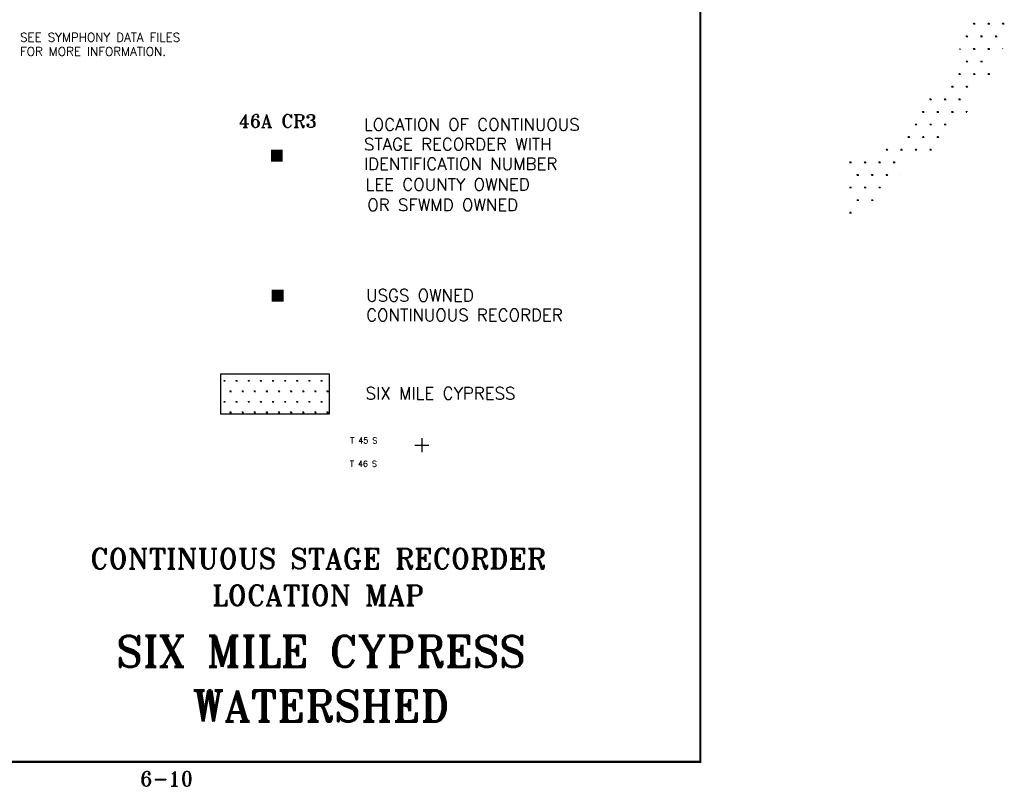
# Model space of a CAD drawing. Extents: x 195000 to 325707, y 776133 to 842767.
# Tile 6 of 7: x 267118 to 307707, y 778111 to 809722. Entities that reach past the tile are written whole.
import ezdxf
from ezdxf.enums import TextEntityAlignment as Align

# ---------------------------------------------------------------- set-up
doc = ezdxf.new("R2010")
doc.units = 0
doc.header["$LTSCALE"] = 800
doc.layers.get('0').update_dxf_attribs({"linetype": 'CONTINUOUS'})
for name, color, linetype in [('BORDER', 1, 'CONTINUOUS'), ('HATCH', 3, 'CONTINUOUS'), ('RDS', 1, 'CONTINUOUS'), ('RECORDERS', 14, 'CONTINUOUS'), ('SF-USGS', 7, 'CONTINUOUS'), ('TEXT', 7, 'CONTINUOUS'), ('TSHIPS', 7, 'CONTINUOUS')]:
    doc.layers.add(name, color=color, linetype=linetype)
doc.styles.get("Standard").update_dxf_attribs({"font": 'ROMANT'})

# ---------------------------------------------------------------- blocks, each defined once
blk = doc.blocks.new('*X')
at = {"color": 0}
for p, q in [((225900, 802806), (225975, 802806)), ((225919, 802806), (225907, 802826)), ((225928, 802806), (225928, 802836)), ((225938, 802806), (225938, 802843)), ((225947, 802806), (225947, 802836)), ((225956, 802806), (225968, 802826)), ((226500, 802806), (226575, 802806)), ((226519, 802806), (226507, 802826)), ((226528, 802806), (226528, 802836)), ((226538, 802806), (226538, 802843)), ((226547, 802806), (226547, 802836)), ((226556, 802806), (226568, 802826)), ((227100, 802806), (227175, 802806)), ((227119, 802806), (227107, 802826)), ((227128, 802806), (227128, 802836)), ((227138, 802806), (227138, 802843)), ((227147, 802806), (227147, 802836)), ((227156, 802806), (227168, 802826)), ((225600, 802286), (225675, 802286)), ((225619, 802286), (225607, 802307)), ((225628, 802286), (225628, 802316)), ((225638, 802286), (225638, 802323)), ((225647, 802286), (225647, 802316)), ((225656, 802286), (225668, 802307)), ((226200, 802286), (226275, 802286)), ((226219, 802286), (226207, 802307)), ((226228, 802286), (226228, 802316)), ((226238, 802286), (226238, 802323)), ((226247, 802286), (226247, 802316)), ((226256, 802286), (226268, 802307)), ((226800, 802286), (226875, 802286)), ((226819, 802286), (226807, 802307)), ((226828, 802286), (226828, 802316)), ((226838, 802286), (226838, 802323)), ((226847, 802286), (226847, 802316)), ((226856, 802286), (226868, 802307)), ((225345, 801766), (225375, 801766)), ((225347, 801766), (225347, 801772)), ((225356, 801766), (225368, 801787)), ((225900, 801766), (225975, 801766)), ((225919, 801766), (225907, 801787)), ((225928, 801766), (225928, 801796)), ((225938, 801766), (225938, 801804)), ((225947, 801766), (225947, 801796)), ((225956, 801766), (225968, 801787)), ((226500, 801766), (226575, 801766)), ((226519, 801766), (226507, 801787)), ((226528, 801766), (226528, 801796)), ((226538, 801766), (226538, 801804)), ((226547, 801766), (226547, 801796)), ((226556, 801766), (226568, 801787)), ((227100, 801766), (227105, 801766)), ((227113, 801777), (227107, 801787)), ((225600, 801247), (225675, 801247)), ((225619, 801247), (225607, 801267)), ((225628, 801247), (225628, 801277)), ((225638, 801247), (225638, 801284)), ((225647, 801247), (225647, 801277)), ((225656, 801247), (225668, 801267)), ((226200, 801247), (226275, 801247)), ((226219, 801247), (226207, 801267)), ((226228, 801247), (226228, 801277)), ((226238, 801247), (226238, 801284)), ((226247, 801247), (226247, 801277)), ((226256, 801247), (226268, 801267)), ((225300, 800727), (225375, 800727)), ((225319, 800727), (225307, 800748)), ((225328, 800727), (225328, 800757)), ((225338, 800727), (225338, 800765)), ((225347, 800727), (225347, 800757)), ((225356, 800727), (225368, 800748)), ((225900, 800727), (225975, 800727)), ((225919, 800727), (225907, 800748)), ((225928, 800727), (225928, 800757)), ((225938, 800727), (225938, 800765)), ((225947, 800727), (225947, 800757)), ((225956, 800727), (225968, 800748)), ((226500, 800727), (226575, 800727)), ((226519, 800727), (226507, 800748)), ((226528, 800727), (226528, 800757)), ((226538, 800727), (226538, 800765)), ((226547, 800727), (226547, 800757)), ((226556, 800727), (226568, 800748)), ((225000, 800207), (225075, 800207)), ((225019, 800207), (225007, 800228)), ((225028, 800207), (225028, 800237)), ((225038, 800207), (225038, 800245)), ((225047, 800207), (225047, 800237)), ((225056, 800207), (225068, 800228)), ((225600, 800207), (225675, 800207)), ((225619, 800207), (225607, 800228)), ((225628, 800207), (225628, 800237)), ((225638, 800207), (225638, 800245)), ((225647, 800207), (225647, 800237)), ((225656, 800207), (225668, 800228)), ((224100, 799688), (224175, 799688)), ((224119, 799688), (224107, 799709)), ((224128, 799688), (224128, 799718)), ((224138, 799688), (224138, 799725)), ((224147, 799688), (224147, 799718)), ((224156, 799688), (224168, 799709)), ((224700, 799688), (224775, 799688)), ((224719, 799688), (224707, 799709)), ((224728, 799688), (224728, 799718)), ((224738, 799688), (224738, 799725)), ((224747, 799688), (224747, 799718)), ((224756, 799688), (224768, 799709)), ((225300, 799688), (225375, 799688)), ((225319, 799688), (225307, 799709)), ((225328, 799688), (225328, 799718)), ((225338, 799688), (225338, 799725)), ((225347, 799688), (225347, 799718)), ((225356, 799688), (225368, 799709)), ((223838, 799168), (223838, 799206)), ((224438, 799168), (224438, 799206)), ((225038, 799168), (225038, 799206)), ((225638, 799181), (225638, 799206)), ((223800, 799168), (223875, 799168)), ((223819, 799168), (223807, 799189)), ((223828, 799168), (223828, 799198)), ((223847, 799168), (223847, 799198)), ((223856, 799168), (223868, 799189)), ((224400, 799168), (224475, 799168)), ((224419, 799168), (224407, 799189)), ((224428, 799168), (224428, 799198)), ((224447, 799168), (224447, 799198)), ((224456, 799168), (224468, 799189)), ((225000, 799168), (225075, 799168)), ((225019, 799168), (225007, 799189)), ((225028, 799168), (225028, 799198)), ((225047, 799168), (225047, 799198)), ((225056, 799168), (225068, 799189)), ((225600, 799168), (225626, 799168)), ((225619, 799168), (225607, 799189)), ((225628, 799170), (225628, 799198)), ((225647, 799191), (225647, 799198)), ((223500, 798649), (223575, 798649)), ((223519, 798649), (223507, 798669)), ((223528, 798649), (223528, 798679)), ((223538, 798649), (223538, 798686)), ((223547, 798649), (223547, 798679)), ((223556, 798649), (223568, 798669)), ((224100, 798649), (224175, 798649)), ((224119, 798649), (224107, 798669)), ((224128, 798649), (224128, 798679)), ((224138, 798649), (224138, 798686)), ((224147, 798649), (224147, 798679)), ((224156, 798649), (224168, 798669)), ((224700, 798649), (224775, 798649)), ((224719, 798649), (224707, 798669)), ((224728, 798649), (224728, 798679)), ((224738, 798649), (224738, 798686)), ((224747, 798649), (224747, 798679)), ((224756, 798649), (224768, 798669)), ((223200, 798129), (223275, 798129)), ((223219, 798129), (223207, 798150)), ((223228, 798129), (223228, 798159)), ((223238, 798129), (223238, 798167)), ((223247, 798129), (223247, 798159)), ((223256, 798129), (223268, 798150)), ((223800, 798129), (223875, 798129)), ((223819, 798129), (223807, 798150)), ((223828, 798129), (223828, 798159)), ((223838, 798129), (223838, 798167)), ((223847, 798129), (223847, 798159)), ((223856, 798129), (223868, 798150)), ((224400, 798129), (224475, 798129)), ((224419, 798129), (224407, 798150)), ((224428, 798129), (224428, 798159)), ((224438, 798129), (224438, 798167)), ((224447, 798129), (224447, 798159)), ((224456, 798129), (224468, 798150)), ((222300, 797609), (222375, 797609)), ((222319, 797609), (222307, 797630)), ((222328, 797609), (222328, 797639)), ((222338, 797609), (222338, 797647)), ((222347, 797609), (222347, 797639)), ((222356, 797609), (222368, 797630)), ((222900, 797609), (222975, 797609)), ((222919, 797609), (222907, 797630)), ((222928, 797609), (222928, 797639)), ((222938, 797609), (222938, 797647)), ((222947, 797609), (222947, 797639)), ((222956, 797609), (222968, 797630)), ((223500, 797609), (223575, 797609)), ((223519, 797609), (223507, 797630)), ((223528, 797609), (223528, 797639)), ((223538, 797609), (223538, 797647)), ((223547, 797609), (223547, 797639)), ((223556, 797609), (223568, 797630)), ((224100, 797609), (224175, 797609)), ((224119, 797609), (224107, 797630)), ((224128, 797609), (224128, 797639)), ((224138, 797609), (224138, 797647)), ((224147, 797609), (224147, 797639)), ((224156, 797609), (224168, 797630)), ((220800, 797090), (220875, 797090)), ((220819, 797090), (220807, 797111)), ((220828, 797090), (220828, 797120)), ((220838, 797090), (220838, 797127)), ((220847, 797090), (220847, 797120)), ((220856, 797090), (220868, 797111)), ((221400, 797090), (221475, 797090)), ((221419, 797090), (221407, 797111)), ((221428, 797090), (221428, 797120)), ((221438, 797090), (221438, 797127)), ((221447, 797090), (221447, 797120)), ((221456, 797090), (221468, 797111)), ((222000, 797090), (222075, 797090)), ((222019, 797090), (222007, 797111)), ((222028, 797090), (222028, 797120)), ((222038, 797090), (222038, 797127)), ((222047, 797090), (222047, 797120)), ((222056, 797090), (222068, 797111)), ((222600, 797090), (222675, 797090)), ((222619, 797090), (222607, 797111)), ((222628, 797090), (222628, 797120)), ((222638, 797090), (222638, 797127)), ((222647, 797090), (222647, 797120)), ((222656, 797090), (222668, 797111)), ((221100, 796570), (221175, 796570)), ((221119, 796570), (221107, 796591)), ((221128, 796570), (221128, 796600)), ((221138, 796570), (221138, 796608)), ((221147, 796570), (221147, 796600)), ((221156, 796570), (221168, 796591)), ((221700, 796570), (221775, 796570)), ((221719, 796570), (221707, 796591)), ((221728, 796570), (221728, 796600)), ((221738, 796570), (221738, 796608)), ((221747, 796570), (221747, 796600)), ((221756, 796570), (221768, 796591)), ((222300, 796570), (222375, 796570)), ((222319, 796570), (222307, 796591)), ((222328, 796570), (222328, 796600)), ((222338, 796570), (222338, 796608)), ((222347, 796570), (222347, 796600)), ((222356, 796570), (222368, 796591)), ((222909, 796587), (222907, 796591)), ((220800, 796051), (220875, 796051)), ((220819, 796051), (220807, 796071)), ((220828, 796051), (220828, 796081)), ((220838, 796051), (220838, 796088)), ((220847, 796051), (220847, 796081)), ((220856, 796051), (220868, 796071)), ((221400, 796051), (221475, 796051)), ((221419, 796051), (221407, 796071)), ((221428, 796051), (221428, 796081)), ((221438, 796051), (221438, 796088)), ((221447, 796051), (221447, 796081)), ((221456, 796051), (221468, 796071)), ((222000, 796051), (222075, 796051)), ((222019, 796051), (222007, 796071)), ((222028, 796051), (222028, 796081)), ((222038, 796051), (222038, 796088)), ((222047, 796051), (222047, 796081)), ((222056, 796051), (222068, 796071)), ((221128, 795531), (221128, 795561)), ((221138, 795531), (221138, 795568)), ((221147, 795531), (221147, 795561)), ((221728, 795531), (221728, 795561)), ((221738, 795531), (221738, 795568)), ((221747, 795531), (221747, 795561)), ((221100, 795531), (221175, 795531)), ((221119, 795531), (221107, 795552)), ((221156, 795531), (221168, 795552)), ((221700, 795531), (221775, 795531)), ((221719, 795531), (221707, 795552)), ((221756, 795531), (221768, 795552)), ((220800, 795011), (220875, 795011)), ((220819, 795011), (220807, 795032)), ((220828, 795011), (220828, 795041)), ((220838, 795011), (220838, 795049)), ((220847, 795011), (220847, 795041)), ((220856, 795011), (220868, 795032)), ((195000, 788083), (195062, 788083)), ((195016, 788083), (195006, 788100)), ((195023, 788083), (195023, 788108)), ((195031, 788083), (195031, 788114)), ((195039, 788083), (195039, 788108)), ((195047, 788083), (195057, 788100)), ((195500, 788083), (195562, 788083)), ((195516, 788083), (195506, 788100)), ((195523, 788083), (195523, 788108)), ((195531, 788083), (195531, 788114)), ((195539, 788083), (195539, 788108)), ((195547, 788083), (195557, 788100)), ((196000, 788083), (196062, 788083)), ((196016, 788083), (196006, 788100)), ((196023, 788083), (196023, 788108)), ((196031, 788083), (196031, 788114)), ((196039, 788083), (196039, 788108)), ((196047, 788083), (196057, 788100)), ((196500, 788083), (196562, 788083)), ((196516, 788083), (196506, 788100)), ((196523, 788083), (196523, 788108)), ((196531, 788083), (196531, 788114)), ((196539, 788083), (196539, 788108)), ((196547, 788083), (196557, 788100)), ((197000, 788083), (197062, 788083)), ((197016, 788083), (197006, 788100)), ((197023, 788083), (197023, 788108)), ((197031, 788083), (197031, 788114)), ((197039, 788083), (197039, 788108)), ((197047, 788083), (197057, 788100)), ((197500, 788083), (197562, 788083)), ((197516, 788083), (197506, 788100)), ((197523, 788083), (197523, 788108)), ((197531, 788083), (197531, 788114)), ((197539, 788083), (197539, 788108)), ((197547, 788083), (197557, 788100)), ((198000, 788083), (198062, 788083)), ((198016, 788083), (198006, 788100)), ((198023, 788083), (198023, 788108)), ((198031, 788083), (198031, 788114)), ((198039, 788083), (198039, 788108)), ((198047, 788083), (198057, 788100)), ((198500, 788083), (198562, 788083)), ((198516, 788083), (198506, 788100)), ((198523, 788083), (198523, 788108)), ((198531, 788083), (198531, 788114)), ((198539, 788083), (198539, 788108)), ((198547, 788083), (198557, 788100)), ((199000, 788083), (199062, 788083)), ((199016, 788083), (199006, 788100)), ((199023, 788083), (199023, 788108)), ((199031, 788083), (199031, 788114)), ((199039, 788083), (199039, 788108)), ((199047, 788083), (199057, 788100)), ((195250, 787650), (195312, 787650)), ((195266, 787650), (195256, 787667)), ((195273, 787650), (195273, 787675)), ((195281, 787650), (195281, 787681)), ((195289, 787650), (195289, 787675)), ((195297, 787650), (195307, 787667)), ((195750, 787650), (195812, 787650)), ((195766, 787650), (195756, 787667)), ((195773, 787650), (195773, 787675)), ((195781, 787650), (195781, 787681)), ((195789, 787650), (195789, 787675)), ((195797, 787650), (195807, 787667)), ((196250, 787650), (196312, 787650)), ((196266, 787650), (196256, 787667)), ((196273, 787650), (196273, 787675)), ((196281, 787650), (196281, 787681)), ((196289, 787650), (196289, 787675)), ((196297, 787650), (196307, 787667)), ((196750, 787650), (196812, 787650)), ((196766, 787650), (196756, 787667)), ((196773, 787650), (196773, 787675)), ((196781, 787650), (196781, 787681)), ((196789, 787650), (196789, 787675)), ((196797, 787650), (196807, 787667)), ((197250, 787650), (197312, 787650)), ((197266, 787650), (197256, 787667)), ((197273, 787650), (197273, 787675)), ((197281, 787650), (197281, 787681)), ((197289, 787650), (197289, 787675)), ((197297, 787650), (197307, 787667)), ((197750, 787650), (197812, 787650)), ((197766, 787650), (197756, 787667)), ((197773, 787650), (197773, 787675)), ((197781, 787650), (197781, 787681)), ((197789, 787650), (197789, 787675)), ((197797, 787650), (197807, 787667)), ((198250, 787650), (198312, 787650)), ((198266, 787650), (198256, 787667)), ((198273, 787650), (198273, 787675)), ((198281, 787650), (198281, 787681)), ((198289, 787650), (198289, 787675)), ((198297, 787650), (198307, 787667)), ((198750, 787650), (198812, 787650)), ((198766, 787650), (198756, 787667)), ((198773, 787650), (198773, 787675)), ((198781, 787650), (198781, 787681)), ((198789, 787650), (198789, 787675)), ((198797, 787650), (198807, 787667)), ((199250, 787650), (199312, 787650)), ((199266, 787650), (199256, 787667)), ((199273, 787650), (199273, 787675)), ((199281, 787650), (199281, 787681)), ((199289, 787650), (199289, 787675)), ((199297, 787650), (199307, 787667)), ((195000, 787217), (195062, 787217)), ((195016, 787217), (195006, 787234)), ((195023, 787217), (195023, 787242)), ((195031, 787217), (195031, 787248)), ((195039, 787217), (195039, 787242)), ((195047, 787217), (195057, 787234)), ((195500, 787217), (195562, 787217)), ((195516, 787217), (195506, 787234)), ((195523, 787217), (195523, 787242)), ((195531, 787217), (195531, 787248)), ((195539, 787217), (195539, 787242)), ((195547, 787217), (195557, 787234)), ((196000, 787217), (196062, 787217)), ((196016, 787217), (196006, 787234)), ((196023, 787217), (196023, 787242)), ((196031, 787217), (196031, 787248)), ((196039, 787217), (196039, 787242)), ((196047, 787217), (196057, 787234)), ((196500, 787217), (196562, 787217)), ((196516, 787217), (196506, 787234)), ((196523, 787217), (196523, 787242)), ((196531, 787217), (196531, 787248)), ((196539, 787217), (196539, 787242)), ((196547, 787217), (196557, 787234)), ((197000, 787217), (197062, 787217)), ((197016, 787217), (197006, 787234)), ((197023, 787217), (197023, 787242)), ((197031, 787217), (197031, 787248)), ((197039, 787217), (197039, 787242)), ((197047, 787217), (197057, 787234)), ((197500, 787217), (197562, 787217)), ((197516, 787217), (197506, 787234)), ((197523, 787217), (197523, 787242)), ((197531, 787217), (197531, 787248)), ((197539, 787217), (197539, 787242)), ((197547, 787217), (197557, 787234)), ((198000, 787217), (198062, 787217)), ((198016, 787217), (198006, 787234)), ((198023, 787217), (198023, 787242)), ((198031, 787217), (198031, 787248)), ((198039, 787217), (198039, 787242)), ((198047, 787217), (198057, 787234)), ((198500, 787217), (198562, 787217)), ((198516, 787217), (198506, 787234)), ((198523, 787217), (198523, 787242)), ((198531, 787217), (198531, 787248)), ((198539, 787217), (198539, 787242)), ((198547, 787217), (198557, 787234)), ((199000, 787217), (199062, 787217)), ((199016, 787217), (199006, 787234)), ((199023, 787217), (199023, 787242)), ((199031, 787217), (199031, 787248)), ((199039, 787217), (199039, 787242)), ((199047, 787217), (199057, 787234)), ((195250, 786784), (195312, 786784)), ((195266, 786784), (195256, 786801)), ((195273, 786784), (195273, 786809)), ((195281, 786784), (195281, 786815)), ((195289, 786784), (195289, 786809)), ((195297, 786784), (195307, 786801)), ((195750, 786784), (195812, 786784)), ((195766, 786784), (195756, 786801)), ((195773, 786784), (195773, 786809)), ((195781, 786784), (195781, 786815)), ((195789, 786784), (195789, 786809)), ((195797, 786784), (195807, 786801)), ((196250, 786784), (196312, 786784)), ((196266, 786784), (196256, 786801)), ((196273, 786784), (196273, 786809)), ((196281, 786784), (196281, 786815)), ((196289, 786784), (196289, 786809)), ((196297, 786784), (196307, 786801)), ((196750, 786784), (196812, 786784)), ((196766, 786784), (196756, 786801)), ((196773, 786784), (196773, 786809)), ((196781, 786784), (196781, 786815)), ((196789, 786784), (196789, 786809)), ((196797, 786784), (196807, 786801)), ((197250, 786784), (197312, 786784)), ((197266, 786784), (197256, 786801)), ((197273, 786784), (197273, 786809)), ((197281, 786784), (197281, 786815)), ((197289, 786784), (197289, 786809)), ((197297, 786784), (197307, 786801)), ((197750, 786784), (197812, 786784)), ((197766, 786784), (197756, 786801)), ((197773, 786784), (197773, 786809)), ((197781, 786784), (197781, 786815)), ((197789, 786784), (197789, 786809)), ((197797, 786784), (197807, 786801)), ((198250, 786784), (198312, 786784)), ((198266, 786784), (198256, 786801)), ((198273, 786784), (198273, 786809)), ((198281, 786784), (198281, 786815)), ((198289, 786784), (198289, 786809)), ((198297, 786784), (198307, 786801)), ((198750, 786784), (198812, 786784)), ((198766, 786784), (198756, 786801)), ((198773, 786784), (198773, 786809)), ((198781, 786784), (198781, 786815)), ((198789, 786784), (198789, 786809)), ((198797, 786784), (198807, 786801)), ((199250, 786784), (199312, 786784)), ((199266, 786784), (199256, 786801)), ((199273, 786784), (199273, 786809)), ((199281, 786784), (199281, 786815)), ((199289, 786784), (199289, 786809)), ((199297, 786784), (199307, 786801))]:
    blk.add_line(p, q, dxfattribs=at)
blk = doc.blocks.new('TWNSHP')
at = {"layer": 'RDS', "color": 0}
for p, q in [((-580, 0), (580, 0)), ((0, 580), (0, -580))]:
    blk.add_line(p, q, dxfattribs=at)
blk = doc.blocks.new('RECORDER')
at = {"layer": 'RECORDERS', "color": 0, "const_width": 492}
blk.add_lwpolyline([(-230, 45), (263, 45)], dxfattribs=at)
at = {"layer": 'RECORDERS', "color": 0}
blk.add_attdef('RECORDER__ID#', text='', height=540, dxfattribs=at).set_placement((33, 1220), align=Align.CENTER)

msp = doc.modelspace()

# ---------------------------------------------------------------- linework, layer by layer
at = {"layer": 'BORDER', "color": 0, "const_width": 90}
msp.add_lwpolyline([(196174, 779122), (295174, 779122), (295174, 842722), (196174, 842722)], close=True, dxfattribs=at)
at = {"layer": 'HATCH', "color": 0}
for p, q in [((275404, 793460), (275404, 795122)), ((275404, 795122), (279879, 795122)), ((279879, 795122), (279879, 793460)), ((279879, 793460), (275404, 793460))]:
    msp.add_line(p, q, dxfattribs=at)
at = {"layer": 'SF-USGS', "color": 0, "const_width": 492}
msp.add_lwpolyline([(277502, 798337), (277995, 798337)], dxfattribs=at)

# ---------------------------------------------------------------- block references
at = {"layer": 'HATCH', "color": 0}
msp.add_blockref('*X', (80532, 6746), dxfattribs=at)
at = {"layer": 'RECORDERS', "color": 0}
ref = msp.add_blockref('RECORDER', (277701, 804069), dxfattribs=at)
ref.add_attrib('RECORDER__ID#', '46A CR3', dxfattribs={"color": 0, "height": 540}).set_placement((277750, 805273), align=Align.CENTER)
at = {"layer": 'TSHIPS', "color": 0, "xscale": 0.5, "yscale": 0.5, "zscale": 0.5}
msp.add_blockref('TWNSHP', (283695, 792174), dxfattribs=at)

# ---------------------------------------------------------------- texts
at = {"layer": 'RECORDERS', "color": 0}
for s, p in [('LOCATION OF CONTINUOUS', (281308, 805146)), ('STAGE RECORDER WITH', (281308, 804336)), ('IDENTIFICATION NUMBER', (281308, 803527)), ('LEE COUNTY OWNED', (281370, 802679)), ('OR SFWMD OWNED', (281448, 801836))]:
    msp.add_text(s, height=500, dxfattribs=at).set_placement(p)
for s, height, p in [('CONTINUOUS STAGE RECORDER', 840, (279418, 787082)), ('LOCATION MAP', 840, (279418, 785566)), ('6-10', 600, (273174, 778122))]:
    msp.add_text(s, height=height, dxfattribs=at).set_placement(p, align=Align.CENTER)
at = {"layer": 'SF-USGS', "color": 0}
for s, p in [('USGS OWNED ', (281401, 798105)), ('CONTINUOUS RECORDER', (281401, 797295))]:
    msp.add_text(s, height=500, dxfattribs=at).set_placement(p)
at = {"layer": 'TEXT', "color": 0}
for s, height, p in [('SEE SYMPHONY DATA FILES', 360, (267131, 808815)), ('FOR MORE INFORMATION.', 360, (267131, 808232)), ('SIX MILE CYPRESS', 500, (281380, 794067)), ('T 45 S', 240, (280747, 792252)), ('T 46 S', 240, (280734, 791290))]:
    msp.add_text(s, height=height, dxfattribs=at).set_placement(p)
for s, p in [('SIX MILE CYPRESS', (279540, 783037)), ('WATERSHED', (279540, 780788))]:
    msp.add_text(s, height=1275, dxfattribs=at).set_placement(p, align=Align.CENTER)

doc.saveas('drawing.dxf')
